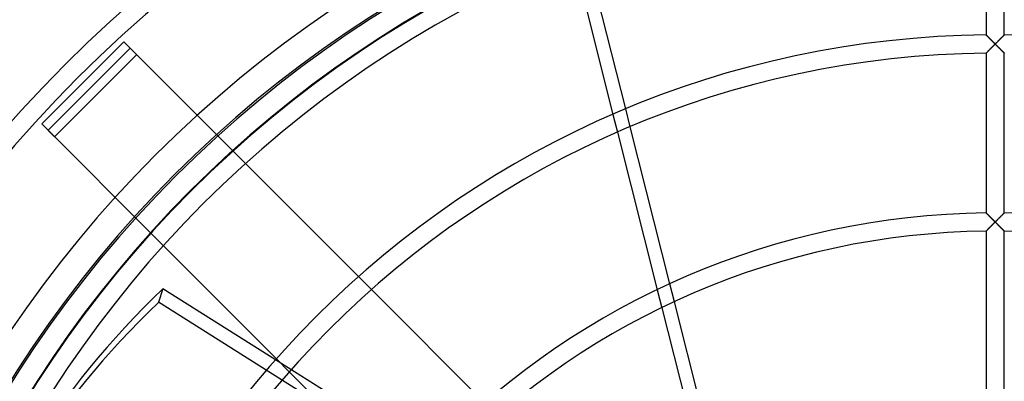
# Model space of a CAD drawing. Header units: millimetres. Extents: x -166 to 166, y -166 to 166.
# Tile 6 of 11: x -107 to 1, y 67 to 107. Entities that reach past the tile are written whole.
import ezdxf

# ---------------------------------------------------------------- set-up
doc = ezdxf.new("R2010")
doc.units = ezdxf.units.MM
doc.layers.add('HIDDEN', color=7, linetype='Continuous')
doc.layers.add('THICK', color=7, linetype='Continuous')

msp = doc.modelspace()

# ---------------------------------------------------------------- linework, layer by layer
at = {"layer": 'HIDDEN'}
for p, q in [((-1, 105.48), (-1, 105.49)), ((-0.99, 105.48), (-1, 105.48)), ((-0.98, 105.46), (-0.99, 105.48)), ((-0.96, 105.45), (-0.98, 105.46)), ((-0.94, 105.43), (-0.96, 105.45)), ((-0.92, 105.4), (-0.94, 105.43)), ((-0.89, 105.38), (-0.92, 105.4)), ((-0.86, 105.35), (-0.89, 105.38)), ((-0.83, 105.31), (-0.86, 105.35)), ((-0.79, 105.28), (-0.83, 105.31)), ((-0.75, 105.24), (-0.79, 105.28)), ((-0.71, 105.2), (-0.75, 105.24)), ((-0.67, 105.16), (-0.71, 105.2)), ((-0.63, 105.12), (-0.67, 105.16)), ((-0.58, 105.07), (-0.63, 105.12)), ((-0.54, 105.03), (-0.58, 105.07)), ((-0.49, 104.98), (-0.54, 105.03)), ((-0.44, 104.93), (-0.49, 104.98)), ((-0.4, 104.89), (-0.44, 104.93)), ((0.44, 104.93), (0.4, 104.89)), ((0.49, 104.98), (0.44, 104.93)), ((0.54, 105.03), (0.49, 104.98)), ((0.58, 105.07), (0.54, 105.03)), ((0.63, 105.12), (0.58, 105.07)), ((0.67, 105.16), (0.63, 105.12)), ((0.71, 105.2), (0.67, 105.16)), ((0.75, 105.24), (0.71, 105.2)), ((0.79, 105.28), (0.75, 105.24)), ((0.83, 105.31), (0.79, 105.28)), ((0.86, 105.35), (0.83, 105.31)), ((0.89, 105.38), (0.86, 105.35)), ((0.92, 105.4), (0.89, 105.38)), ((0.94, 105.43), (0.92, 105.4)), ((0.96, 105.45), (0.94, 105.43)), ((0.98, 105.46), (0.96, 105.45)), ((0.99, 105.48), (0.98, 105.46)), ((1, 105.48), (0.99, 105.48)), ((1, 105.49), (1, 105.48)), ((-95.72, 104.74), (-95.72, 104.74)), ((-0.66, 103.83), (-0.62, 103.87)), ((-0.62, 103.87), (-0.57, 103.92)), ((-0.57, 103.92), (-0.53, 103.96)), ((-0.53, 103.96), (-0.48, 104.01)), ((-0.48, 104.01), (-0.43, 104.06)), ((-0.43, 104.06), (-0.38, 104.11)), ((-0.35, 104.84), (-0.4, 104.89)), ((-0.38, 104.11), (-0.33, 104.16)), ((-0.3, 104.79), (-0.35, 104.84)), ((-0.33, 104.16), (-0.27, 104.22)), ((-0.25, 104.74), (-0.3, 104.79)), ((-0.27, 104.22), (-0.22, 104.27)), ((-0.2, 104.69), (-0.25, 104.74)), ((-0.22, 104.27), (-0.17, 104.32)), ((-0.15, 104.64), (-0.2, 104.69)), ((-0.17, 104.32), (-0.11, 104.38)), ((-0.1, 104.59), (-0.15, 104.64)), ((-0.11, 104.38), (-0.06, 104.43)), ((-0.05, 104.54), (-0.1, 104.59)), ((-0.06, 104.43), (0, 104.49)), ((0, 104.49), (-0.05, 104.54)), ((0.05, 104.54), (0, 104.49)), ((0, 104.49), (0.06, 104.43)), ((0.1, 104.59), (0.05, 104.54)), ((0.06, 104.43), (0.11, 104.38)), ((0.15, 104.64), (0.1, 104.59)), ((0.11, 104.38), (0.17, 104.32)), ((0.2, 104.69), (0.15, 104.64)), ((0.17, 104.32), (0.22, 104.27)), ((0.25, 104.74), (0.2, 104.69)), ((0.22, 104.27), (0.27, 104.22)), ((0.3, 104.79), (0.25, 104.74)), ((0.27, 104.22), (0.33, 104.16)), ((0.35, 104.84), (0.3, 104.79)), ((0.33, 104.16), (0.38, 104.11)), ((0.4, 104.89), (0.35, 104.84)), ((0.38, 104.11), (0.43, 104.06)), ((0.43, 104.06), (0.48, 104.01)), ((0.48, 104.01), (0.53, 103.96)), ((0.53, 103.96), (0.57, 103.92)), ((0.57, 103.92), (0.62, 103.87)), ((0.62, 103.87), (0.66, 103.83)), ((-94.31, 103.33), (-103.33, 94.31)), ((-94.31, 103.33), (-94.31, 103.33)), ((-1, 103.49), (-0.99, 103.5)), ((-1, 103.49), (-1, 103.49)), ((-0.99, 103.5), (-0.98, 103.51)), ((-0.98, 103.51), (-0.96, 103.53)), ((-0.96, 103.53), (-0.94, 103.55)), ((-0.94, 103.55), (-0.91, 103.57)), ((-0.91, 103.57), (-0.89, 103.6)), ((-0.89, 103.6), (-0.85, 103.63)), ((-0.85, 103.63), (-0.82, 103.67)), ((-0.82, 103.67), (-0.78, 103.7)), ((-0.78, 103.7), (-0.74, 103.74)), ((-0.74, 103.74), (-0.7, 103.78)), ((-0.7, 103.78), (-0.66, 103.83)), ((0.66, 103.83), (0.7, 103.78)), ((0.7, 103.78), (0.74, 103.74)), ((0.74, 103.74), (0.78, 103.7)), ((0.78, 103.7), (0.82, 103.67)), ((0.82, 103.67), (0.85, 103.63)), ((0.85, 103.63), (0.89, 103.6)), ((0.89, 103.6), (0.91, 103.57)), ((0.91, 103.57), (0.94, 103.55)), ((0.94, 103.55), (0.96, 103.53)), ((0.96, 103.53), (0.98, 103.51)), ((0.98, 103.51), (0.99, 103.5)), ((0.99, 103.5), (1, 103.49)), ((1, 103.49), (1, 103.49)), ((-40.09, 95.41), (-40.59, 97.37)), ((-41.99, 96.77), (-41.49, 94.81)), ((-104.74, 95.72), (-104.74, 95.72)), ((-103.33, 94.31), (-103.33, 94.31)), ((-82.36, 91.38), (-83.78, 92.8)), ((-0.99, 85.94), (-1, 85.95)), ((-1, 85.95), (-1, 85.95)), ((-0.98, 85.93), (-0.99, 85.94)), ((-0.96, 85.92), (-0.98, 85.93)), ((-0.94, 85.9), (-0.96, 85.92)), ((-0.92, 85.87), (-0.94, 85.9)), ((-0.89, 85.85), (-0.92, 85.87)), ((-0.86, 85.81), (-0.89, 85.85)), ((-0.83, 85.78), (-0.86, 85.81)), ((-0.79, 85.75), (-0.83, 85.78)), ((-0.75, 85.71), (-0.79, 85.75)), ((-0.71, 85.67), (-0.75, 85.71)), ((-0.67, 85.63), (-0.71, 85.67)), ((-0.63, 85.59), (-0.67, 85.63)), ((-0.58, 85.54), (-0.63, 85.59)), ((-0.54, 85.5), (-0.58, 85.54)), ((-0.49, 85.45), (-0.54, 85.5)), ((-0.44, 85.4), (-0.49, 85.45)), ((0.51, 85.47), (0.46, 85.42)), ((0.56, 85.52), (0.51, 85.47)), ((0.6, 85.56), (0.56, 85.52)), ((0.65, 85.61), (0.6, 85.56)), ((0.69, 85.65), (0.65, 85.61)), ((0.74, 85.69), (0.69, 85.65)), ((0.78, 85.73), (0.74, 85.69)), ((0.81, 85.77), (0.78, 85.73)), ((0.85, 85.8), (0.81, 85.77)), ((0.88, 85.84), (0.85, 85.8)), ((0.91, 85.87), (0.88, 85.84)), ((0.94, 85.89), (0.91, 85.87)), ((0.96, 85.91), (0.94, 85.89)), ((0.98, 85.93), (0.96, 85.91)), ((0.99, 85.94), (0.98, 85.93)), ((1, 85.95), (0.99, 85.94)), ((1, 85.95), (1, 85.95)), ((-0.62, 84.34), (-0.57, 84.39)), ((-0.57, 84.39), (-0.52, 84.43)), ((-0.52, 84.43), (-0.48, 84.48)), ((-0.48, 84.48), (-0.43, 84.53)), ((-0.4, 85.36), (-0.44, 85.4)), ((-0.43, 84.53), (-0.38, 84.58)), ((-0.35, 85.31), (-0.4, 85.36)), ((-0.38, 84.58), (-0.33, 84.63)), ((-0.3, 85.26), (-0.35, 85.31)), ((-0.33, 84.63), (-0.27, 84.69)), ((-0.25, 85.21), (-0.3, 85.26)), ((-0.27, 84.69), (-0.22, 84.74)), ((-0.2, 85.16), (-0.25, 85.21)), ((-0.22, 84.74), (-0.17, 84.79)), ((-0.15, 85.11), (-0.2, 85.16)), ((-0.17, 84.79), (-0.11, 84.85)), ((-0.1, 85.06), (-0.15, 85.11)), ((-0.11, 84.85), (-0.06, 84.9)), ((-0.05, 85.01), (-0.1, 85.06)), ((-0.06, 84.9), (0, 84.96)), ((0, 84.96), (-0.05, 85.01)), ((0.05, 85.01), (0, 84.96)), ((0, 84.96), (0.06, 84.9)), ((0.1, 85.06), (0.05, 85.01)), ((0.06, 84.9), (0.11, 84.85)), ((0.16, 85.12), (0.1, 85.06)), ((0.11, 84.85), (0.17, 84.79)), ((0.21, 85.17), (0.16, 85.12)), ((0.17, 84.79), (0.22, 84.74)), ((0.26, 85.22), (0.21, 85.17)), ((0.22, 84.74), (0.27, 84.69)), ((0.31, 85.27), (0.26, 85.22)), ((0.27, 84.69), (0.33, 84.63)), ((0.36, 85.32), (0.31, 85.27)), ((0.33, 84.63), (0.38, 84.58)), ((0.41, 85.37), (0.36, 85.32)), ((0.38, 84.58), (0.43, 84.53)), ((0.46, 85.42), (0.41, 85.37)), ((0.43, 84.53), (0.48, 84.48)), ((0.48, 84.48), (0.52, 84.43)), ((0.52, 84.43), (0.57, 84.39)), ((0.57, 84.39), (0.62, 84.34)), ((-92.8, 83.78), (-91.38, 82.36)), ((-1, 83.95), (-1, 83.96)), ((-1, 83.96), (-0.99, 83.96)), ((-0.99, 83.96), (-0.98, 83.98)), ((-0.98, 83.98), (-0.96, 83.99)), ((-0.96, 83.99), (-0.94, 84.02)), ((-0.94, 84.02), (-0.91, 84.04)), ((-0.91, 84.04), (-0.89, 84.07)), ((-0.89, 84.07), (-0.85, 84.1)), ((-0.85, 84.1), (-0.82, 84.14)), ((-0.82, 84.14), (-0.78, 84.17)), ((-0.78, 84.17), (-0.74, 84.21)), ((-0.74, 84.21), (-0.7, 84.25)), ((-0.7, 84.25), (-0.66, 84.3)), ((-0.66, 84.3), (-0.62, 84.34)), ((0.62, 84.34), (0.66, 84.3)), ((0.66, 84.3), (0.7, 84.25)), ((0.7, 84.25), (0.74, 84.21)), ((0.74, 84.21), (0.78, 84.17)), ((0.78, 84.17), (0.82, 84.14)), ((0.82, 84.14), (0.85, 84.1)), ((0.85, 84.1), (0.89, 84.07)), ((0.89, 84.07), (0.91, 84.04)), ((0.91, 84.04), (0.94, 84.02)), ((0.94, 84.02), (0.96, 83.99)), ((0.96, 83.99), (0.98, 83.98)), ((0.98, 83.98), (0.99, 83.96)), ((0.99, 83.96), (1, 83.96)), ((1, 83.96), (1, 83.95)), ((-68.53, 77.55), (-69.95, 78.96)), ((-35.23, 76.21), (-35.73, 78.18)), ((-91.42, 77.62), (-91.9, 76.15)), ((-37.12, 77.53), (-36.62, 75.55)), ((-44.04, 46), (-91.9, 76.15)), ((-43.56, 47.48), (-79.06, 69.84)), ((-78.96, 69.95), (-77.55, 68.53))]:
    msp.add_line(p, q, dxfattribs=at)
for radius, start, end in [(130.5, 90, 180), (130.5, 0, 90), (127.5, 90, 180), (127.3, 0, 180), (127.5, 0, 90), (124.95, 0, 180)]:
    msp.add_arc((0, 0), radius, start, end, dxfattribs=at)
msp.add_ellipse((-0.24, -0.74), major_axis=(116.41, -37.82), ratio=0.866025, start_param=2.70526, end_param=3.141593, dxfattribs=at)
at = {"layer": 'THICK'}
for p, q in [((-1, 123.02), (-1, 105.49)), ((1, 105.49), (1, 123.02)), ((-45.57, 110.93), (-41.99, 96.77)), ((-40.59, 97.37), (-44.02, 110.93)), ((-1, 105.49), (-1, 105.48)), ((-1, 105.48), (-0.99, 105.47)), ((-0.99, 105.47), (-0.98, 105.46)), ((-0.98, 105.46), (-0.96, 105.44)), ((-0.96, 105.44), (-0.94, 105.42)), ((-0.94, 105.42), (-0.91, 105.4)), ((-0.91, 105.4), (-0.88, 105.37)), ((-0.88, 105.37), (-0.85, 105.34)), ((-0.85, 105.34), (-0.81, 105.3)), ((-0.81, 105.3), (-0.78, 105.26)), ((-0.78, 105.26), (-0.74, 105.22)), ((-0.74, 105.22), (-0.69, 105.18)), ((-0.69, 105.18), (-0.65, 105.14)), ((-0.65, 105.14), (-0.6, 105.09)), ((-0.6, 105.09), (-0.56, 105.05)), ((-0.56, 105.05), (-0.51, 105)), ((-0.51, 105), (-0.46, 104.95)), ((-0.46, 104.95), (-0.41, 104.9)), ((0.41, 104.9), (0.46, 104.95)), ((0.46, 104.95), (0.51, 105)), ((0.51, 105), (0.56, 105.05)), ((0.56, 105.05), (0.6, 105.09)), ((0.6, 105.09), (0.65, 105.14)), ((0.65, 105.14), (0.69, 105.18)), ((0.69, 105.18), (0.74, 105.22)), ((0.74, 105.22), (0.78, 105.26)), ((0.78, 105.26), (0.81, 105.3)), ((0.81, 105.3), (0.85, 105.34)), ((0.85, 105.34), (0.88, 105.37)), ((0.88, 105.37), (0.91, 105.4)), ((0.91, 105.4), (0.94, 105.42)), ((0.94, 105.42), (0.96, 105.44)), ((0.96, 105.44), (0.98, 105.46)), ((0.98, 105.46), (0.99, 105.47)), ((0.99, 105.47), (1, 105.48)), ((1, 105.48), (1, 105.49)), ((-95.72, 104.74), (-104.74, 95.72)), ((-95.02, 104.03), (-104.03, 95.02)), ((-95.02, 104.03), (-95.72, 104.74)), ((-83.78, 92.8), (-95.02, 104.03)), ((-0.63, 103.86), (-0.67, 103.82)), ((-0.58, 103.91), (-0.63, 103.86)), ((-0.53, 103.96), (-0.58, 103.91)), ((-0.48, 104.01), (-0.53, 103.96)), ((-0.43, 104.06), (-0.48, 104.01)), ((-0.38, 104.11), (-0.43, 104.06)), ((-0.41, 104.9), (-0.36, 104.85)), ((-0.32, 104.17), (-0.38, 104.11)), ((-0.36, 104.85), (-0.31, 104.8)), ((-0.27, 104.22), (-0.32, 104.17)), ((-0.31, 104.8), (-0.26, 104.75)), ((-0.22, 104.27), (-0.27, 104.22)), ((-0.26, 104.75), (-0.21, 104.7)), ((-0.16, 104.33), (-0.22, 104.27)), ((-0.21, 104.7), (-0.16, 104.65)), ((-0.16, 104.65), (-0.1, 104.59)), ((-0.11, 104.38), (-0.16, 104.33)), ((-0.05, 104.44), (-0.11, 104.38)), ((-0.1, 104.59), (-0.05, 104.54)), ((-0.05, 104.54), (0, 104.49)), ((0, 104.49), (-0.05, 104.44)), ((0, 104.49), (0.05, 104.54)), ((0.05, 104.44), (0, 104.49)), ((0.05, 104.54), (0.1, 104.59)), ((0.11, 104.38), (0.05, 104.44)), ((0.1, 104.59), (0.16, 104.65)), ((0.16, 104.33), (0.11, 104.38)), ((0.16, 104.65), (0.21, 104.7)), ((0.22, 104.27), (0.16, 104.33)), ((0.21, 104.7), (0.26, 104.75)), ((0.27, 104.22), (0.22, 104.27)), ((0.26, 104.75), (0.31, 104.8)), ((0.32, 104.17), (0.27, 104.22)), ((0.31, 104.8), (0.36, 104.85)), ((0.38, 104.11), (0.32, 104.17)), ((0.36, 104.85), (0.41, 104.9)), ((0.43, 104.06), (0.38, 104.11)), ((0.48, 104.01), (0.43, 104.06)), ((0.53, 103.96), (0.48, 104.01)), ((0.58, 103.91), (0.53, 103.96)), ((0.63, 103.86), (0.58, 103.91)), ((0.67, 103.82), (0.63, 103.86)), ((-0.99, 103.5), (-1, 103.49)), ((-1, 103.49), (-1, 85.95)), ((-1, 103.49), (-1, 103.49)), ((-0.97, 103.51), (-0.99, 103.5)), ((-0.96, 103.53), (-0.97, 103.51)), ((-0.93, 103.55), (-0.96, 103.53)), ((-0.9, 103.58), (-0.93, 103.55)), ((-0.87, 103.61), (-0.9, 103.58)), ((-0.84, 103.65), (-0.87, 103.61)), ((-0.8, 103.69), (-0.84, 103.65)), ((-0.76, 103.73), (-0.8, 103.69)), ((-0.72, 103.77), (-0.76, 103.73)), ((-0.67, 103.82), (-0.72, 103.77)), ((0.72, 103.77), (0.67, 103.82)), ((0.76, 103.73), (0.72, 103.77)), ((0.8, 103.69), (0.76, 103.73)), ((0.84, 103.65), (0.8, 103.69)), ((0.87, 103.61), (0.84, 103.65)), ((0.9, 103.58), (0.87, 103.61)), ((0.93, 103.55), (0.9, 103.58)), ((0.96, 103.53), (0.93, 103.55)), ((0.97, 103.51), (0.96, 103.53)), ((0.99, 103.5), (0.97, 103.51)), ((1, 103.49), (0.99, 103.5)), ((1, 85.95), (1, 103.49)), ((1, 103.49), (1, 103.49)), ((-104.74, 95.72), (-103.33, 94.31)), ((-35.73, 78.18), (-40.09, 95.41)), ((-104.03, 95.02), (-92.8, 83.78)), ((-41.49, 94.81), (-37.12, 77.53)), ((-69.95, 78.96), (-82.36, 91.38)), ((-1, 85.95), (-1, 85.95)), ((-1, 85.95), (-0.99, 85.94)), ((-0.99, 85.94), (-0.98, 85.93)), ((-0.98, 85.93), (-0.96, 85.91)), ((-0.96, 85.91), (-0.94, 85.89)), ((-0.94, 85.89), (-0.91, 85.87)), ((-0.91, 85.87), (-0.88, 85.84)), ((-0.88, 85.84), (-0.85, 85.8)), ((-0.85, 85.8), (-0.81, 85.77)), ((-0.81, 85.77), (-0.78, 85.73)), ((-0.78, 85.73), (-0.74, 85.69)), ((-0.74, 85.69), (-0.69, 85.65)), ((-0.69, 85.65), (-0.65, 85.61)), ((-0.65, 85.61), (-0.6, 85.56)), ((-0.6, 85.56), (-0.56, 85.52)), ((-0.56, 85.52), (-0.51, 85.47)), ((-0.51, 85.47), (-0.46, 85.42)), ((0.44, 85.4), (0.49, 85.45)), ((0.49, 85.45), (0.54, 85.5)), ((0.54, 85.5), (0.58, 85.54)), ((0.58, 85.54), (0.63, 85.59)), ((0.63, 85.59), (0.67, 85.63)), ((0.67, 85.63), (0.71, 85.67)), ((0.71, 85.67), (0.75, 85.71)), ((0.75, 85.71), (0.79, 85.75)), ((0.79, 85.75), (0.83, 85.78)), ((0.83, 85.78), (0.86, 85.81)), ((0.86, 85.81), (0.89, 85.85)), ((0.89, 85.85), (0.92, 85.87)), ((0.92, 85.87), (0.94, 85.9)), ((0.94, 85.9), (0.96, 85.92)), ((0.96, 85.92), (0.98, 85.93)), ((0.98, 85.93), (0.99, 85.94)), ((0.99, 85.94), (1, 85.95)), ((1, 85.95), (1, 85.95)), ((-0.58, 84.38), (-0.63, 84.33)), ((-0.53, 84.43), (-0.58, 84.38)), ((-0.48, 84.48), (-0.53, 84.43)), ((-0.43, 84.53), (-0.48, 84.48)), ((-0.46, 85.42), (-0.41, 85.37)), ((-0.38, 84.58), (-0.43, 84.53)), ((-0.41, 85.37), (-0.36, 85.32)), ((-0.32, 84.64), (-0.38, 84.58)), ((-0.36, 85.32), (-0.31, 85.27)), ((-0.27, 84.69), (-0.32, 84.64)), ((-0.31, 85.27), (-0.26, 85.22)), ((-0.22, 84.74), (-0.27, 84.69)), ((-0.26, 85.22), (-0.21, 85.17)), ((-0.16, 84.8), (-0.22, 84.74)), ((-0.21, 85.17), (-0.16, 85.12)), ((-0.16, 85.12), (-0.1, 85.06)), ((-0.11, 84.85), (-0.16, 84.8)), ((-0.05, 84.91), (-0.11, 84.85)), ((-0.1, 85.06), (-0.05, 85.01)), ((-0.05, 85.01), (0, 84.96)), ((0, 84.96), (-0.05, 84.91)), ((0, 84.96), (0.05, 85.01)), ((0.05, 84.91), (0, 84.96)), ((0.05, 85.01), (0.1, 85.06)), ((0.11, 84.85), (0.05, 84.91)), ((0.1, 85.06), (0.15, 85.11)), ((0.16, 84.8), (0.11, 84.85)), ((0.15, 85.11), (0.2, 85.16)), ((0.22, 84.74), (0.16, 84.8)), ((0.2, 85.16), (0.25, 85.21)), ((0.27, 84.69), (0.22, 84.74)), ((0.25, 85.21), (0.3, 85.26)), ((0.32, 84.64), (0.27, 84.69)), ((0.3, 85.26), (0.35, 85.31)), ((0.38, 84.58), (0.32, 84.64)), ((0.35, 85.31), (0.4, 85.36)), ((0.43, 84.53), (0.38, 84.58)), ((0.4, 85.36), (0.44, 85.4)), ((0.48, 84.48), (0.43, 84.53)), ((0.53, 84.43), (0.48, 84.48)), ((0.58, 84.38), (0.53, 84.43)), ((0.63, 84.33), (0.58, 84.38)), ((-0.99, 83.97), (-1, 83.96)), ((-1, 83.96), (-1, 83.95)), ((-1, 83.95), (-1, 66.42)), ((-0.97, 83.98), (-0.99, 83.97)), ((-0.96, 84), (-0.97, 83.98)), ((-0.93, 84.02), (-0.96, 84)), ((-0.9, 84.05), (-0.93, 84.02)), ((-0.87, 84.08), (-0.9, 84.05)), ((-0.84, 84.12), (-0.87, 84.08)), ((-0.8, 84.16), (-0.84, 84.12)), ((-0.76, 84.2), (-0.8, 84.16)), ((-0.72, 84.24), (-0.76, 84.2)), ((-0.67, 84.29), (-0.72, 84.24)), ((-0.63, 84.33), (-0.67, 84.29)), ((0.67, 84.29), (0.63, 84.33)), ((0.72, 84.24), (0.67, 84.29)), ((0.76, 84.2), (0.72, 84.24)), ((0.8, 84.16), (0.76, 84.2)), ((0.84, 84.12), (0.8, 84.16)), ((0.87, 84.08), (0.84, 84.12)), ((0.9, 84.05), (0.87, 84.08)), ((0.93, 84.02), (0.9, 84.05)), ((0.96, 84), (0.93, 84.02)), ((0.97, 83.98), (0.96, 84)), ((0.99, 83.97), (0.97, 83.98)), ((1, 83.96), (0.99, 83.97)), ((1, 83.95), (1, 83.96)), ((1, 66.42), (1, 83.95)), ((-91.38, 82.36), (-78.96, 69.95)), ((-79.06, 69.84), (-91.42, 77.62)), ((-56.11, 65.12), (-68.53, 77.55)), ((-30.84, 58.84), (-35.23, 76.21)), ((-36.62, 75.55), (-32.2, 58.1)), ((-77.55, 68.53), (-65.12, 56.11))]:
    msp.add_line(p, q, dxfattribs=at)
for radius, start, end in [(144.55, 90, 180), (144.55, 0, 90), (142.55, 90.4019, 179.5981), (125.02, 90.4583, 179.5417), (125.02, 0.4583, 89.5417), (123.02, 90.4657, 179.5343), (105.49, 90.5431, 179.4569), (105.49, 0.5432, 89.4569), (103.49, 90.5536, 179.4464), (85.96, 90.6666, 179.3334), (85.96, 0.6666, 89.3335), (83.96, 90.6824, 179.3176), (83.96, 0.6825, 89.3176)]:
    msp.add_arc((0, 0), radius, start, end, dxfattribs=at)
msp.add_ellipse((0.24, 0.74), major_axis=(-116.41, 37.82), ratio=0.866025, start_param=-0.436332, end_param=0, dxfattribs=at)

doc.saveas('drawing.dxf')
